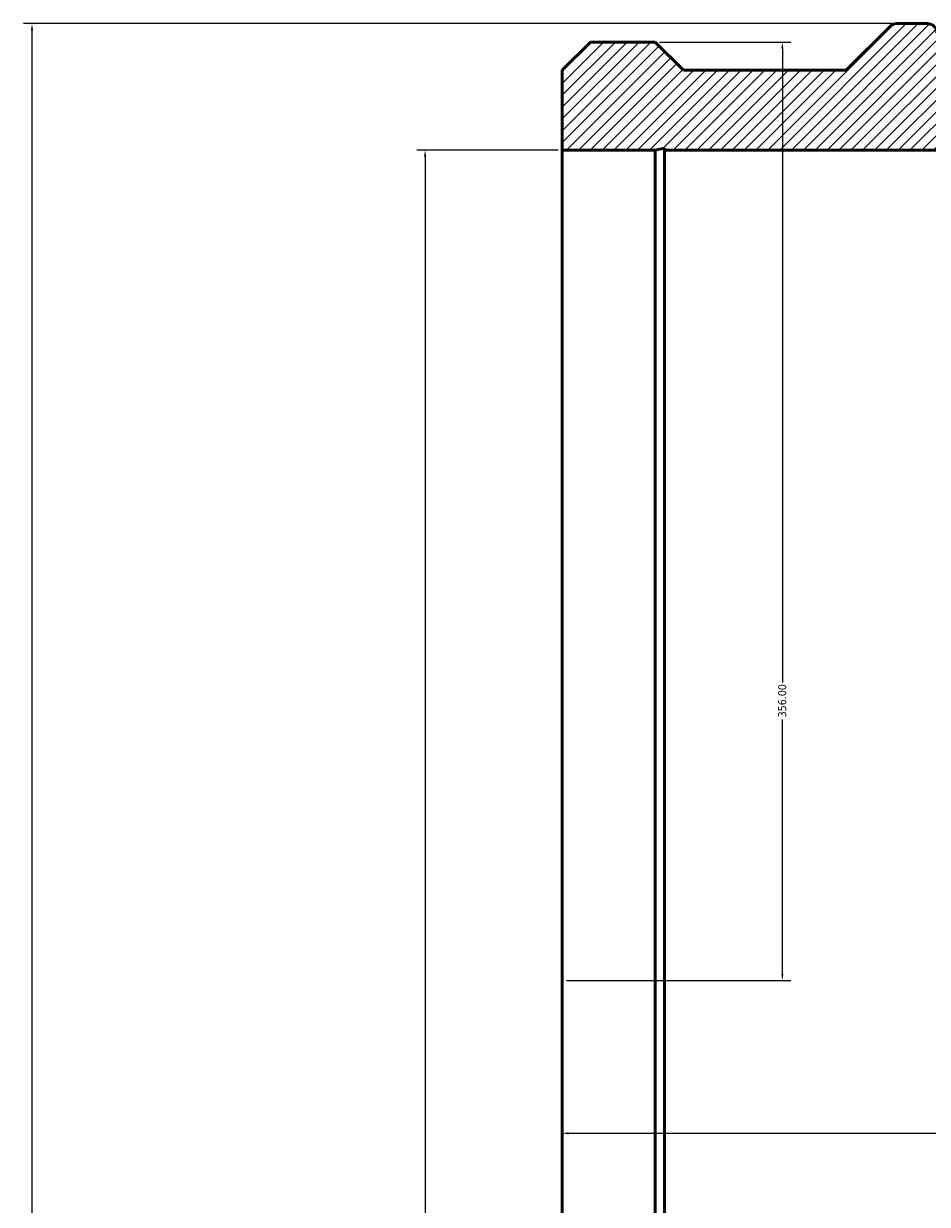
# Model space of a CAD drawing. Header units: millimetres. Extents: x -717 to 2190, y -1041 to 2665.
# Tile 5 of 7: x 141 to 484, y 1868 to 2316. Entities that reach past the tile are written whole.
import ezdxf

# ---------------------------------------------------------------- set-up
doc = ezdxf.new("R2010")
doc.units = ezdxf.units.MM
for name, color, linetype, lineweight in [('Dimension (ANSI)', 7, 'Continuous', 25), ('Hatch (ANSI)', 7, 'Continuous', 18), ('Visible (ANSI)', 7, 'Continuous', 50)]:
    doc.layers.add(name, color=color, linetype=linetype, lineweight=lineweight)
doc.styles.add('Note Text (ANSI)', font='tahoma.ttf')
doc.dimstyles.new('Default - mm (ANSI)', dxfattribs={"dimtxt": 3.048, "dimasz": 2.5, "dimexe": 3.175, "dimexo": 1.6002, "dimgap": 0.8, "dimtad": 0, "dimtoh": 1, "dimrnd": 1e-08, "dimzin": 4, "dimdsep": 46, "dimtxsty": 'Note Text (ANSI)', "dimcen": 0.09, "dimdle": 10, "dimclrd": 256, "dimclre": 256, "dimclrt": 256, "dimadec": 1, "dimazin": 1, "dimtfac": 1, "dimtofl": 0, "dimtmove": 0, "dimatfit": 3, "dimfxl": 1, "dimtolj": 1, "dimtzin": 4, "dimlwd": -1, "dimlwe": -1, "dimarcsym": 0})

# ---------------------------------------------------------------- blocks, each defined once
blk = doc.blocks.new('*D7')
at = {"layer": 'Defpoints', "color": 0, "transparency": 16777216}
for p in [(471.93, 2316.45), (143.93, 1590.45), (471.93, 1590.45)]:
    blk.add_point(p, dxfattribs=at)
at = {"layer": 'Dimension (ANSI)', "transparency": 16777216}
for p, q in [((470.33, 2316.45), (140.76, 2316.45)), ((143.93, 2313.95), (143.93, 1807.92)), ((143.93, 1592.95), (143.93, 1793.98)), ((470.33, 1590.45), (140.76, 1590.45))]:
    blk.add_line(p, q, dxfattribs=at)
for points in [[(143.52, 2313.95), (144.35, 2313.95), (143.93, 2316.45)], [(143.52, 1592.95), (144.35, 1592.95), (143.93, 1590.45)]]:
    blk.add_solid(points, dxfattribs=at)
at = {"layer": 'Dimension (ANSI)', "color": 230, "true_color": 0xff0080, "transparency": 16777216, "insert": (142.35, 1794.78), "char_height": 3.048, "attachment_point": 1, "rotation": 90, "style": 'Note Text (ANSI)'}
blk.add_mtext('\\A1;726.00', dxfattribs=at)
blk = doc.blocks.new('*D8')
at = {"layer": 'Defpoints', "color": 0, "transparency": 16777216}
for p in [(345.03, 2268.45), (293.03, 1638.45), (345.03, 1638.45)]:
    blk.add_point(p, dxfattribs=at)
at = {"layer": 'Dimension (ANSI)', "transparency": 16777216}
for p, q in [((343.43, 2268.45), (289.86, 2268.45)), ((293.03, 2265.95), (293.03, 1827.17)), ((293.03, 1640.95), (293.03, 1809.74)), ((343.43, 1638.45), (289.86, 1638.45))]:
    blk.add_line(p, q, dxfattribs=at)
for points in [[(292.61, 2265.95), (293.45, 2265.95), (293.03, 2268.45)], [(292.61, 1640.95), (293.45, 1640.95), (293.03, 1638.45)]]:
    blk.add_solid(points, dxfattribs=at)
at = {"layer": 'Dimension (ANSI)', "color": 230, "true_color": 0xff0080, "transparency": 16777216, "insert": (290.74, 1810.54), "char_height": 3.048, "attachment_point": 1, "rotation": 90, "style": 'Note Text (ANSI)'}
blk.add_mtext('\\A1;\\fAIGDT|b0|i0;\\H3.0480;\\ln\\fTahoma|b0|i0;\\H3.0480;630.00', dxfattribs=at)
blk = doc.blocks.new('*D9')
at = {"layer": 'Defpoints', "color": 0, "transparency": 16777216}
for p in [(345.03, 1953.45), (763.03, 1953.45), (763.03, 1895.46)]:
    blk.add_point(p, dxfattribs=at)
at = {"layer": 'Dimension (ANSI)', "transparency": 16777216}
for p, q in [((347.53, 1895.46), (588, 1895.46)), ((760.53, 1895.46), (602.06, 1895.46))]:
    blk.add_line(p, q, dxfattribs=at)
for points in [[(347.53, 1895.87), (347.53, 1895.04), (345.03, 1895.46)], [(760.53, 1895.87), (760.53, 1895.04), (763.03, 1895.46)]]:
    blk.add_solid(points, dxfattribs=at)
at = {"layer": 'Dimension (ANSI)', "color": 230, "true_color": 0xff0080, "transparency": 16777216, "insert": (588.8, 1897.05), "char_height": 3.048, "attachment_point": 1, "style": 'Note Text (ANSI)'}
blk.add_mtext('\\A1;418.00', dxfattribs=at)
blk = doc.blocks.new('*D10')
at = {"layer": 'Defpoints', "color": 0, "transparency": 16777216}
for p in [(380.33, 2309.45), (345.03, 1953.45), (428.52, 1953.45)]:
    blk.add_point(p, dxfattribs=at)
at = {"layer": 'Dimension (ANSI)', "transparency": 16777216}
for p, q in [((381.93, 2309.45), (431.7, 2309.45)), ((428.52, 2306.95), (428.52, 2066.43)), ((428.52, 1955.95), (428.52, 2052.48)), ((346.63, 1953.45), (431.7, 1953.45))]:
    blk.add_line(p, q, dxfattribs=at)
for points in [[(428.1, 2306.95), (428.94, 2306.95), (428.52, 2309.45)], [(428.1, 1955.95), (428.94, 1955.95), (428.52, 1953.45)]]:
    blk.add_solid(points, dxfattribs=at)
at = {"layer": 'Dimension (ANSI)', "color": 230, "true_color": 0xff0080, "transparency": 16777216, "insert": (426.93, 2053.28), "char_height": 3.048, "attachment_point": 1, "rotation": 90, "style": 'Note Text (ANSI)'}
blk.add_mtext('\\A1;356.00', dxfattribs=at)

msp = doc.modelspace()

# ---------------------------------------------------------------- hatches: boundary and pattern name
at = {"layer": 'Hatch (ANSI)'}
h = msp.add_hatch(dxfattribs=at)
h.set_pattern_fill('ANSI31', color=256, scale=25.4, style=0)
h.set_pattern_definition([(45, (0, 0), (-2.245064, 2.245064), [])])
edge = h.paths.add_edge_path()
edge.add_line((345.031, 2298.774), (345.031, 2268.454))
edge.add_line((345.031, 2268.454), (380.331, 2268.454))
edge.add_line((380.331, 2268.454), (383.857, 2269.203))
edge.add_line((383.857, 2269.203), (383.857, 2268.454))
edge.add_line((383.857, 2268.454), (724.205, 2268.454))
edge.add_line((724.205, 2268.454), (724.205, 2269.203))
edge.add_line((724.205, 2269.203), (727.731, 2268.454))
edge.add_line((727.731, 2268.454), (763.031, 2268.454))
edge.add_line((763.031, 2268.454), (763.031, 2298.774))
edge.add_line((763.031, 2298.774), (752.351, 2309.454))
edge.add_line((752.351, 2309.454), (727.731, 2309.454))
edge.add_line((727.731, 2309.454), (717.051, 2298.774))
edge.add_line((717.051, 2298.774), (655.311, 2298.774))
edge.add_line((655.311, 2298.774), (638.694, 2315.391))
edge.add_ellipse((636.128, 2312.824), major_axis=(2.567, 2.567), ratio=1, start_angle=0, end_angle=45)
edge.add_line((636.128, 2316.454), (624.541, 2316.454))
edge.add_ellipse((624.541, 2312.824), major_axis=(0, 3.63), ratio=1, start_angle=0, end_angle=90)
edge.add_line((620.911, 2312.824), (620.911, 2309.194))
edge.add_line((620.911, 2309.194), (562.391, 2309.194))
edge.add_line((562.391, 2309.194), (562.391, 2312.824))
edge.add_ellipse((558.761, 2312.824), major_axis=(3.63, 0), ratio=1, start_angle=0, end_angle=90)
edge.add_line((558.761, 2316.454), (549.301, 2316.454))
edge.add_ellipse((549.301, 2312.824), major_axis=(0, 3.63), ratio=1, start_angle=0, end_angle=90)
edge.add_line((545.671, 2312.824), (545.671, 2309.194))
edge.add_line((545.671, 2309.194), (487.151, 2309.194))
edge.add_line((487.151, 2309.194), (487.151, 2312.824))
edge.add_ellipse((483.521, 2312.824), major_axis=(3.63, 0), ratio=1, start_angle=0, end_angle=90)
edge.add_line((483.521, 2316.454), (471.935, 2316.454))
edge.add_ellipse((471.935, 2312.824), major_axis=(0, 3.63), ratio=1, start_angle=0, end_angle=45)
edge.add_line((469.368, 2315.391), (452.751, 2298.774))
edge.add_line((452.751, 2298.774), (391.011, 2298.774))
edge.add_line((391.011, 2298.774), (380.331, 2309.454))
edge.add_line((380.331, 2309.454), (355.711, 2309.454))
edge.add_line((355.711, 2309.454), (345.031, 2298.774))
edge = h.paths.add_edge_path()
edge.add_line((345.031, 1638.454), (345.031, 1608.134))
edge.add_line((345.031, 1608.134), (355.711, 1597.454))
edge.add_line((355.711, 1597.454), (360.521, 1597.454))
edge.add_line((360.521, 1597.454), (363.021, 1597.454))
edge.add_line((363.021, 1597.454), (363.021, 1611.454))
edge.add_line((363.021, 1611.454), (366.021, 1611.454))
edge.add_line((366.021, 1611.454), (366.021, 1600.454))
edge.add_line((366.021, 1600.454), (370.021, 1600.454))
edge.add_line((370.021, 1600.454), (370.021, 1611.454))
edge.add_line((370.021, 1611.454), (373.021, 1611.454))
edge.add_line((373.021, 1611.454), (373.021, 1597.454))
edge.add_line((373.021, 1597.454), (375.521, 1597.454))
edge.add_line((375.521, 1597.454), (380.331, 1597.454))
edge.add_line((380.331, 1597.454), (391.011, 1608.134))
edge.add_line((391.011, 1608.134), (452.751, 1608.134))
edge.add_line((452.751, 1608.134), (469.368, 1591.517))
edge.add_ellipse((471.935, 1594.084), major_axis=(-2.567, -2.567), ratio=1, start_angle=0, end_angle=45)
edge.add_line((471.935, 1590.454), (483.521, 1590.454))
edge.add_ellipse((483.521, 1594.084), major_axis=(0, -3.63), ratio=1, start_angle=0, end_angle=90)
edge.add_line((487.151, 1594.084), (487.151, 1597.714))
edge.add_line((487.151, 1597.714), (545.671, 1597.714))
edge.add_line((545.671, 1597.714), (545.671, 1594.084))
edge.add_ellipse((549.301, 1594.084), major_axis=(-3.63, 0), ratio=1, start_angle=0, end_angle=90)
edge.add_line((549.301, 1590.454), (558.761, 1590.454))
edge.add_ellipse((558.761, 1594.084), major_axis=(0, -3.63), ratio=1, start_angle=0, end_angle=90)
edge.add_line((562.391, 1594.084), (562.391, 1597.714))
edge.add_line((562.391, 1597.714), (620.911, 1597.714))
edge.add_line((620.911, 1597.714), (620.911, 1594.084))
edge.add_ellipse((624.541, 1594.084), major_axis=(-3.63, 0), ratio=1, start_angle=0, end_angle=90)
edge.add_line((624.541, 1590.454), (636.128, 1590.454))
edge.add_ellipse((636.128, 1594.084), major_axis=(0, -3.63), ratio=1, start_angle=0, end_angle=45)
edge.add_line((638.694, 1591.517), (655.311, 1608.134))
edge.add_line((655.311, 1608.134), (717.051, 1608.134))
edge.add_line((717.051, 1608.134), (727.731, 1597.454))
edge.add_line((727.731, 1597.454), (732.541, 1597.454))
edge.add_line((732.541, 1597.454), (735.041, 1597.454))
edge.add_line((735.041, 1597.454), (735.041, 1611.454))
edge.add_line((735.041, 1611.454), (738.041, 1611.454))
edge.add_line((738.041, 1611.454), (738.041, 1600.454))
edge.add_line((738.041, 1600.454), (742.041, 1600.454))
edge.add_line((742.041, 1600.454), (742.041, 1611.454))
edge.add_line((742.041, 1611.454), (745.041, 1611.454))
edge.add_line((745.041, 1611.454), (745.041, 1597.454))
edge.add_line((745.041, 1597.454), (747.541, 1597.454))
edge.add_line((747.541, 1597.454), (752.351, 1597.454))
edge.add_line((752.351, 1597.454), (763.031, 1608.134))
edge.add_line((763.031, 1608.134), (763.031, 1638.454))
edge.add_line((763.031, 1638.454), (727.731, 1638.454))
edge.add_line((727.731, 1638.454), (724.205, 1637.705))
edge.add_line((724.205, 1637.705), (724.205, 1638.454))
edge.add_line((724.205, 1638.454), (383.857, 1638.454))
edge.add_line((383.857, 1638.454), (383.857, 1637.705))
edge.add_line((383.857, 1637.705), (380.331, 1638.454))
edge.add_line((380.331, 1638.454), (345.031, 1638.454))

# ---------------------------------------------------------------- linework, layer by layer
at = {"layer": 'Visible (ANSI)'}
for p, q in [((483.521, 2316.454), (471.935, 2316.454)), ((469.368, 2315.391), (452.751, 2298.774)), ((355.711, 2309.454), (345.031, 2298.774)), ((380.331, 2309.454), (355.711, 2309.454)), ((391.011, 2298.774), (380.331, 2309.454)), ((345.031, 2298.774), (345.031, 2268.454)), ((452.751, 2298.774), (391.011, 2298.774)), ((345.031, 2268.454), (380.331, 2268.454)), ((345.031, 1638.454), (345.031, 2268.454)), ((380.331, 2268.454), (383.857, 2269.203)), ((380.331, 1638.454), (380.331, 2268.454)), ((383.857, 2269.203), (383.857, 2268.454)), ((383.857, 2268.454), (724.205, 2268.454)), ((383.857, 1638.454), (383.857, 2268.454))]:
    msp.add_line(p, q, dxfattribs=at)
for centre, start, end in [((471.935, 2312.824), 90, 135), ((483.521, 2312.824), 0, 90)]:
    msp.add_arc(centre, 3.63, start, end, dxfattribs=at)

# ---------------------------------------------------------------- dimensions: what is measured, and where the dimension line sits
at = {"layer": 'Dimension (ANSI)'}
for base, p1, p2, angle, override, picture, middle in [((143.935, 1590.454), (471.935, 2316.454), (471.935, 1590.454), 90, {"dimtoh": 0, "dimdec": 2, "dimtp": 0, "dimtm": 0, "dimtdec": 2, "dimatfit": 1}, '*D7', (143.935, 1800.954)), ((428.521, 1953.454), (380.331, 2309.454), (345.031, 1953.454), 90, {"dimtoh": 0, "dimdec": 2, "dimtp": 0, "dimtm": 0, "dimtdec": 2, "dimatfit": 1}, '*D10', (428.521, 2059.454)), ((763.031, 1895.456), (345.031, 1953.454), (763.031, 1953.454), 180, {"dimtoh": 0, "dimdec": 2, "dimse1": 1, "dimse2": 1, "dimtp": 0, "dimtm": 0, "dimtdec": 2, "dimatfit": 1}, '*D9', (595.031, 1895.456))]:
    dim = msp.add_linear_dim(base=base, p1=p1, p2=p2, angle=angle, dimstyle='Default - mm (ANSI)', override=override, dxfattribs=at)
    dim.commit()
    dim.dimension.update_dxf_attribs({"geometry": picture, "text_midpoint": middle, "dimtype": 160})
dim = msp.add_linear_dim(base=(293.031, 1638.454), p1=(345.031, 2268.454), p2=(345.031, 1638.454), angle=90, text='\\fAIGDT|b0|i0;\\H3.0480;\\ln\\fTahoma|b0|i0;\\H3.0480;<>', dimstyle='Default - mm (ANSI)', override={"dimtoh": 0, "dimdec": 2, "dimtp": 0, "dimtm": 0, "dimtdec": 2, "dimatfit": 1}, dxfattribs=at)
dim.commit()
dim.dimension.update_dxf_attribs({"geometry": '*D8', "text_midpoint": (293.031, 1818.454), "dimtype": 160})

doc.saveas('drawing.dxf')
